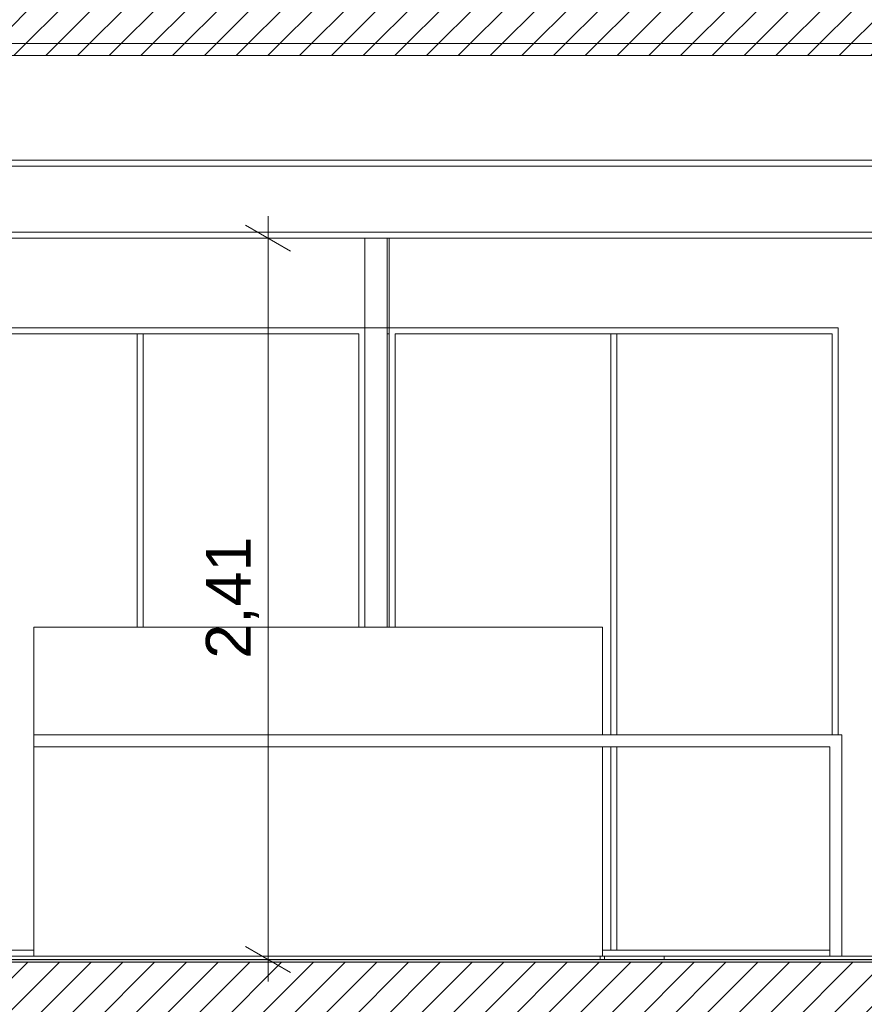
# Model space of a CAD drawing. Header units: millimetres. Extents: x 17009 to 157603, y -19950 to 21829.
# Tile 118 of 208: x 49134 to 51956, y 229 to 3520. Entities that reach past the tile are written whole.
import ezdxf

# ---------------------------------------------------------------- set-up
doc = ezdxf.new("R2010")
doc.units = ezdxf.units.MM
doc.header["$MEASUREMENT"] = 0
for name, color, linetype in [('01-STR_Dalles.ARCHI', 7, 'Continuous'), ('01-STR_Murs.ARCHI', 7, 'Continuous'), ('02-CCO_Montants cloisons démontables.ARCHI', 7, 'Continuous'), ('04-SOE_Cloisons .ARCHI', 7, 'Continuous'), ('04-SOE_Faux Plafond.ARCHI', 7, 'Continuous'), ('04-SOE_Revetement de sol.ARCHI', 7, 'Continuous'), ('05-INF _ COTATIONS.ARCHI', 7, 'Continuous'), ('06-REP _ EQUIP MOBI _ marché.ARCHI', 7, 'Continuous')]:
    doc.layers.add(name, color=color, linetype=linetype)
doc.styles.add('STYLE_GENERE_1', font='arial.ttf')
doc.dimstyles.new('STYLE_GENERE__1', dxfattribs={"dimtxt": 150, "dimasz": 114, "dimexe": 0.18, "dimexo": 400, "dimgap": 0, "dimtad": 1, "dimlfac": 0.001, "dimzin": 0, "dimdsep": 46, "dimtxsty": 'STYLE_GENERE_1', "dimblk": 'ARROWHEAD_2', "dimblk1": 'ARROWHEAD_2', "dimblk2": 'ARROWHEAD_2', "dimcen": 0.09, "dimclrd": 8, "dimclre": 8, "dimclrt": 8, "dimazin": 0, "dimtfac": 1, "dimtdec": 4, "dimtmove": 0, "dimatfit": 3, "dimfxl": 0, "dimtolj": 1, "dimtzin": 0, "dimarcsym": 0})
pattern_1 = [(45, (0, 0), (-53.03301, 53.03301), [])]

# ---------------------------------------------------------------- blocks, each defined once
blk = doc.blocks.new('Élément de coupe_11_1')
at = {"layer": '04-SOE_Cloisons .ARCHI', "color": 7, "linetype": 'Continuous', "lineweight": 5}
blk.add_line((50361.7, 2790), (50361.7, 2490), dxfattribs=at)
blk = doc.blocks.new('Élément de coupe_14_1')
at = {"layer": '01-STR_Dalles.ARCHI', "linetype": 'Continuous', "lineweight": 0, "true_color": 0x000000}
h = blk.add_hatch(dxfattribs=at)
h.set_pattern_fill('Hachure_simple_0001', color=18, style=0, pattern_type=2)
h.set_pattern_definition(pattern_1)
h.paths.add_polyline_path([(30432.5, 3400), (75678.5, 3400), (75678.5, 3440), (77105.1, 3440), (77105.1, 3400), (77255.2, 3400), (77255.2, 3600), (30432.5, 3600)])
at = {"layer": '01-STR_Dalles.ARCHI', "color": 7, "linetype": 'Continuous', "lineweight": 5}
blk.add_line((58109.1, 3400), (47540, 3400), dxfattribs=at)
blk = doc.blocks.new('Élément de coupe_131_1')
at = {"layer": '04-SOE_Cloisons .ARCHI', "color": 7, "linetype": 'Continuous', "lineweight": 5}
for p, q in [((48786, 2790), (48786, 2490)), ((50286.7, 2490), (50286.7, 2790))]:
    blk.add_line(p, q, dxfattribs=at)
blk = doc.blocks.new('Élément de coupe_469_1')
at = {"layer": '01-STR_Dalles.ARCHI', "linetype": 'Continuous', "lineweight": 0, "true_color": 0x000000}
h = blk.add_hatch(dxfattribs=at)
h.set_pattern_fill('Hachure_simple_0001', color=18, style=0, pattern_type=2)
h.set_pattern_definition(pattern_1)
h.paths.add_polyline_path([(47240, 10), (69697.9, 10), (69697.9, 370), (47240, 370)])
at = {"layer": '01-STR_Dalles.ARCHI', "color": 7, "linetype": 'Continuous', "lineweight": 5, "flags": 128}
blk.add_lwpolyline([(52247, 370), (48098.3, 370), (47540.8, 370), (47540, 370), (47527, 370), (47440, 370)], dxfattribs=at)
blk = doc.blocks.new('Élément de coupe_473_1')
at = {"layer": '06-REP _ EQUIP MOBI _ marché.ARCHI', "color": 7, "linetype": 'Continuous', "lineweight": 5}
for p, q in [((49180.9, 1090), (49180.9, 1130)), ((49180.9, 1130), (51880.9, 1130)), ((51880.9, 1090), (51880.9, 1130)), ((49180.9, 1090), (51840.9, 1090))]:
    blk.add_line(p, q, dxfattribs=at)
blk = doc.blocks.new('Élément de coupe_474_1')
at = {"layer": '06-REP _ EQUIP MOBI _ marché.ARCHI', "color": 7, "linetype": 'Continuous', "lineweight": 5}
for p, q in [((51040.9, 1490), (51080.9, 1490)), ((51080.9, 1490), (51080.9, 1130)), ((51080.9, 1090), (51080.9, 390)), ((51080.9, 390), (51040.9, 390))]:
    blk.add_line(p, q, dxfattribs=at)
blk = doc.blocks.new('Élément de coupe_475_1')
at = {"layer": '06-REP _ EQUIP MOBI _ marché.ARCHI', "color": 7, "linetype": 'Continuous', "lineweight": 5}
for p, q in [((49180.9, 1490), (49180.9, 1130)), ((49180.9, 1490), (51040.9, 1490)), ((49180.9, 1090), (49180.9, 390)), ((49180.9, 390), (51040.9, 390))]:
    blk.add_line(p, q, dxfattribs=at)
blk = doc.blocks.new('Élément de coupe_476_1')
at = {"layer": '06-REP _ EQUIP MOBI _ marché.ARCHI', "color": 7, "linetype": 'Continuous', "lineweight": 5}
for p, q in [((51840.9, 390), (51840.9, 1090)), ((51880.9, 1090), (51880.9, 390)), ((51880.9, 390), (51840.9, 390))]:
    blk.add_line(p, q, dxfattribs=at)
blk = doc.blocks.new('Élément de coupe_489_1')
at = {"layer": '04-SOE_Faux Plafond.ARCHI', "color": 7, "linetype": 'Continuous', "lineweight": 5}
for p, q in [((58109.1, 3440), (47540, 3440)), ((58109.1, 3050), (47540, 3050)), ((54782.7, 3030), (47564, 3030))]:
    blk.add_line(p, q, dxfattribs=at)
blk = doc.blocks.new('Élément de coupe_545_1')
at = {"layer": '01-STR_Murs.ARCHI', "color": 7, "linetype": 'Continuous', "lineweight": 5}
for p, q in [((51073.3, 390), (51073.3, 378.6)), ((51087.3, 390), (51087.3, 378.6)), ((51287.3, 378.6), (51287.3, 390)), ((51073.3, 10), (51073.3, -2797.7)), ((51087.3, 10), (51087.3, -2797.7)), ((51287.3, -2797.7), (51287.3, 10))]:
    blk.add_line(p, q, dxfattribs=at)
blk = doc.blocks.new('Élément de coupe_565_1')
at = {"layer": '04-SOE_Revetement de sol.ARCHI', "linetype": 'Continuous', "lineweight": 0, "true_color": 0x3f3f3f}
blk.add_hatch(color=250, dxfattribs=at).paths.add_polyline_path([(48098.3, 370), (52247, 370), (52247, 378.6), (48098.3, 378.6)])
at = {"layer": '04-SOE_Revetement de sol.ARCHI', "color": 7, "linetype": 'Continuous', "lineweight": 5}
blk.add_line((52247, 378.6), (48098.3, 378.6), dxfattribs=at)
blk = doc.blocks.new('Élément de coupe_587_1')
at = {"layer": '04-SOE_Faux Plafond.ARCHI', "color": 252, "linetype": 'Continuous', "lineweight": 5}
for p, q in [((47581.6, 2810), (52247, 2810)), ((47581.6, 2790), (52247, 2790))]:
    blk.add_line(p, q, dxfattribs=at)
blk = doc.blocks.new('Élément de coupe_688_1')
at = {"layer": '02-CCO_Montants cloisons démontables.ARCHI', "color": 7, "linetype": 'Continuous', "lineweight": 5}
for p, q in [((50286.7, 1490), (50286.7, 2490)), ((50286.7, 2490), (50361.7, 2490)), ((50361.7, 1490), (50361.7, 2490)), ((50361.8, 1490), (50361.8, 2470))]:
    blk.add_line(p, q, dxfattribs=at)
blk = doc.blocks.new('Élément de coupe_690_1')
at = {"layer": '02-CCO_Montants cloisons démontables.ARCHI', "color": 7, "linetype": 'Continuous', "lineweight": 5}
for p, q in [((51080.9, 410), (51109, 410)), ((51080.9, 390), (51119, 390))]:
    blk.add_line(p, q, dxfattribs=at)
blk = doc.blocks.new('Élément de coupe_691_1')
at = {"layer": '02-CCO_Montants cloisons démontables.ARCHI', "color": 7, "linetype": 'Continuous', "lineweight": 5}
for p, q in [((51119, 2490), (50368.8, 2490)), ((51109, 2470), (50388.8, 2470))]:
    blk.add_line(p, q, dxfattribs=at)
blk = doc.blocks.new('Élément de coupe_692_1')
at = {"layer": '02-CCO_Montants cloisons démontables.ARCHI', "color": 7, "linetype": 'Continuous', "lineweight": 5}
for p, q in [((50368.8, 2490), (50361.7, 2490)), ((50368.6, 2470), (50361.8, 2470))]:
    blk.add_line(p, q, dxfattribs=at)
blk = doc.blocks.new('Élément de coupe_693_1')
at = {"layer": '02-CCO_Montants cloisons démontables.ARCHI', "color": 7, "linetype": 'Continuous', "lineweight": 5}
for p, q in [((50286.7, 2490), (49536.4, 2490)), ((50266.7, 2470), (49536.4, 2470))]:
    blk.add_line(p, q, dxfattribs=at)
blk = doc.blocks.new('Élément de coupe_742_1')
at = {"layer": '02-CCO_Montants cloisons démontables.ARCHI', "color": 7, "linetype": 'Continuous', "lineweight": 5}
blk.add_line((50388.8, 1490), (50388.8, 2470), dxfattribs=at)
blk = doc.blocks.new('Élément de coupe_801_1')
at = {"layer": '02-CCO_Montants cloisons démontables.ARCHI', "color": 7, "linetype": 'Continuous', "lineweight": 5}
for p, q in [((49526.4, 1490), (49526.4, 2470)), ((49536.4, 2470), (49526.4, 2470)), ((49546.4, 1490), (49546.4, 2470))]:
    blk.add_line(p, q, dxfattribs=at)
blk = doc.blocks.new('Élément de coupe_802_1')
at = {"layer": '02-CCO_Montants cloisons démontables.ARCHI', "color": 7, "linetype": 'Continuous', "lineweight": 5}
for p, q in [((51109, 1130), (51109, 2470)), ((51119, 2470), (51109, 2470)), ((51129, 1130), (51129, 2470)), ((51109, 410), (51109, 1090)), ((51129, 410), (51129, 1090)), ((51109, 410), (51119, 410))]:
    blk.add_line(p, q, dxfattribs=at)
blk = doc.blocks.new('Élément de coupe_803_1')
at = {"layer": '02-CCO_Montants cloisons démontables.ARCHI', "color": 7, "linetype": 'Continuous', "lineweight": 5}
for p, q in [((50368.6, 1490), (50368.6, 2470)), ((50368.8, 1490), (50368.8, 2490))]:
    blk.add_line(p, q, dxfattribs=at)
blk = doc.blocks.new('Élément de coupe_814_1')
at = {"layer": '02-CCO_Montants cloisons démontables.ARCHI', "color": 7, "linetype": 'Continuous', "lineweight": 5}
blk.add_line((50266.7, 1490), (50266.7, 2470), dxfattribs=at)
blk = doc.blocks.new('Élément de coupe_978_1')
at = {"layer": '04-SOE_Cloisons .ARCHI', "color": 7, "linetype": 'Continuous', "lineweight": 5}
for p, q in [((51868.9, 2490), (51868.9, 1130)), ((53144.3, 2490), (53144.3, 390)), ((51880.9, 390), (52068.9, 390)), ((53143.8, 390), (53144.3, 390))]:
    blk.add_line(p, q, dxfattribs=at)
blk = doc.blocks.new('Élément de coupe_979_1')
at = {"layer": '04-SOE_Cloisons .ARCHI', "color": 7, "linetype": 'Continuous', "lineweight": 5}
blk.add_line((50368.8, 2790), (50368.8, 2490), dxfattribs=at)
blk = doc.blocks.new('Élément de coupe_988_1')
at = {"layer": '02-CCO_Montants cloisons démontables.ARCHI', "color": 7, "linetype": 'Continuous', "lineweight": 5}
for p, q in [((48806, 410), (49180.9, 410)), ((48786, 390), (48786.7, 390)), ((48786.7, 390), (49180.9, 390))]:
    blk.add_line(p, q, dxfattribs=at)
blk = doc.blocks.new('Élément de coupe_990_1')
at = {"layer": '02-CCO_Montants cloisons démontables.ARCHI', "color": 7, "linetype": 'Continuous', "lineweight": 5}
for p, q in [((51868.9, 2490), (51119, 2490)), ((51848.9, 2470), (51119, 2470))]:
    blk.add_line(p, q, dxfattribs=at)
blk = doc.blocks.new('Élément de coupe_1002_1')
at = {"layer": '02-CCO_Montants cloisons démontables.ARCHI', "color": 7, "linetype": 'Continuous', "lineweight": 5}
for p, q in [((48786.7, 2490), (48786, 2490)), ((49536.4, 2490), (48786.7, 2490)), ((49526.4, 2470), (48806, 2470))]:
    blk.add_line(p, q, dxfattribs=at)
blk = doc.blocks.new('Élément de coupe_1044_1')
at = {"layer": '02-CCO_Montants cloisons démontables.ARCHI', "color": 7, "linetype": 'Continuous', "lineweight": 5}
blk.add_line((51848.9, 1130), (51848.9, 2470), dxfattribs=at)
blk = doc.blocks.new('Élément de coupe_1045_1')
at = {"layer": '02-CCO_Montants cloisons démontables.ARCHI', "color": 7, "linetype": 'Continuous', "lineweight": 5}
for p, q in [((51119, 410), (51840.9, 410)), ((51119, 390), (51840.9, 390))]:
    blk.add_line(p, q, dxfattribs=at)
blk = doc.blocks.new('*D1250')
at = {"layer": '05-INF _ COTATIONS.ARCHI', "color": 8, "linetype": 'Continuous', "lineweight": 5}
for p, q in [((48987.3, 3030), (48987.3, 3103.4)), ((49062.3, 2986.7), (48912.3, 3073.3)), ((49387.3, 3030), (48874.8, 3030)), ((48987.3, 378.6), (48987.3, 3030)), ((48912.3, 421.9), (49062.3, 335.3)), ((49387.3, 378.6), (48874.8, 378.6)), ((48987.3, 305.2), (48987.3, 378.6))]:
    blk.add_line(p, q, dxfattribs=at)
at = {"layer": '05-INF _ COTATIONS.ARCHI', "color": 8, "lineweight": 5, "insert": (48957.3, 1504.1), "char_height": 150, "attachment_point": 7, "rotation": 90, "style": 'STYLE_GENERE_1'}
blk.add_mtext('\\A1;{\\pql;\\fArial|b0|i0|c0|p0;\\W1.000000;2,65}', dxfattribs=at)
blk = doc.blocks.new('ARROWHEAD_2')
at = {"color": 0, "linetype": 'Continuous', "lineweight": 0}
for p, q in [((-0.378, -0.655), (0.378, 0.655)), ((0, 0), (-1, 0))]:
    blk.add_line(p, q, dxfattribs=at)
blk = doc.blocks.new('*D1251')
at = {"layer": '05-INF _ COTATIONS.ARCHI', "color": 8, "linetype": 'Continuous', "lineweight": 5}
for p, q in [((49963.7, 2790), (49963.7, 2863.4)), ((50038.7, 2746.7), (49888.7, 2833.3)), ((50363.7, 2790), (49851.2, 2790)), ((49963.7, 378.6), (49963.7, 2790)), ((49888.7, 421.9), (50038.7, 335.3)), ((50363.7, 378.6), (49851.2, 378.6)), ((49963.7, 305.2), (49963.7, 378.6))]:
    blk.add_line(p, q, dxfattribs=at)
at = {"layer": '05-INF _ COTATIONS.ARCHI', "color": 8, "lineweight": 5, "insert": (49933.7, 1384.1), "char_height": 150, "attachment_point": 7, "rotation": 90, "style": 'STYLE_GENERE_1'}
blk.add_mtext('\\A1;{\\pql;\\fArial|b0|i0|c0|p0;\\W1.000000;2,41}', dxfattribs=at)

msp = doc.modelspace()

# ---------------------------------------------------------------- block references
at = {"layer": '01-STR_Dalles.ARCHI', "lineweight": 0}
for name in ['Élément de coupe_14_1', 'Élément de coupe_469_1']:
    msp.add_blockref(name, (0, 0), dxfattribs=at)
at = {"layer": '01-STR_Murs.ARCHI', "lineweight": 0}
msp.add_blockref('Élément de coupe_545_1', (0, 0), dxfattribs=at)
at = {"layer": '02-CCO_Montants cloisons démontables.ARCHI', "lineweight": 0}
for name in ['Élément de coupe_1002_1', 'Élément de coupe_801_1', 'Élément de coupe_693_1', 'Élément de coupe_814_1', 'Élément de coupe_688_1', 'Élément de coupe_692_1', 'Élément de coupe_803_1', 'Élément de coupe_691_1', 'Élément de coupe_742_1', 'Élément de coupe_802_1', 'Élément de coupe_990_1', 'Élément de coupe_1044_1', 'Élément de coupe_988_1', 'Élément de coupe_690_1', 'Élément de coupe_1045_1']:
    msp.add_blockref(name, (0, 0), dxfattribs=at)
at = {"layer": '04-SOE_Cloisons .ARCHI', "lineweight": 0}
for name in ['Élément de coupe_131_1', 'Élément de coupe_11_1', 'Élément de coupe_979_1', 'Élément de coupe_978_1']:
    msp.add_blockref(name, (0, 0), dxfattribs=at)
at = {"layer": '04-SOE_Faux Plafond.ARCHI', "lineweight": 0}
for name in ['Élément de coupe_489_1', 'Élément de coupe_587_1']:
    msp.add_blockref(name, (0, 0), dxfattribs=at)
at = {"layer": '04-SOE_Revetement de sol.ARCHI', "lineweight": 0}
msp.add_blockref('Élément de coupe_565_1', (0, 0), dxfattribs=at)
at = {"layer": '06-REP _ EQUIP MOBI _ marché.ARCHI', "lineweight": 0}
for name in ['Élément de coupe_475_1', 'Élément de coupe_474_1', 'Élément de coupe_473_1', 'Élément de coupe_476_1']:
    msp.add_blockref(name, (0, 0), dxfattribs=at)

# ---------------------------------------------------------------- dimensions: what is measured, and where the dimension line sits
at = {"layer": '05-INF _ COTATIONS.ARCHI', "color": 8, "linetype": 'Continuous', "lineweight": 5}
for base, p2, picture, middle in [((48987.334, 3030), (62322.559, 3030), '*D1250', (48882.334, 1698.297)), ((49963.72, 2790), (51182.193, 2790), '*D1251', (49858.72, 1578.297))]:
    dim = msp.add_linear_dim(base=base, p1=(58558.957, 378.6), p2=p2, angle=90, dimstyle='STYLE_GENERE__1', dxfattribs=at)
    dim.commit()
    dim.dimension.update_dxf_attribs({"geometry": picture, "text_midpoint": middle, "dimtype": 160, "text_rotation": 90})

doc.saveas('drawing.dxf')
